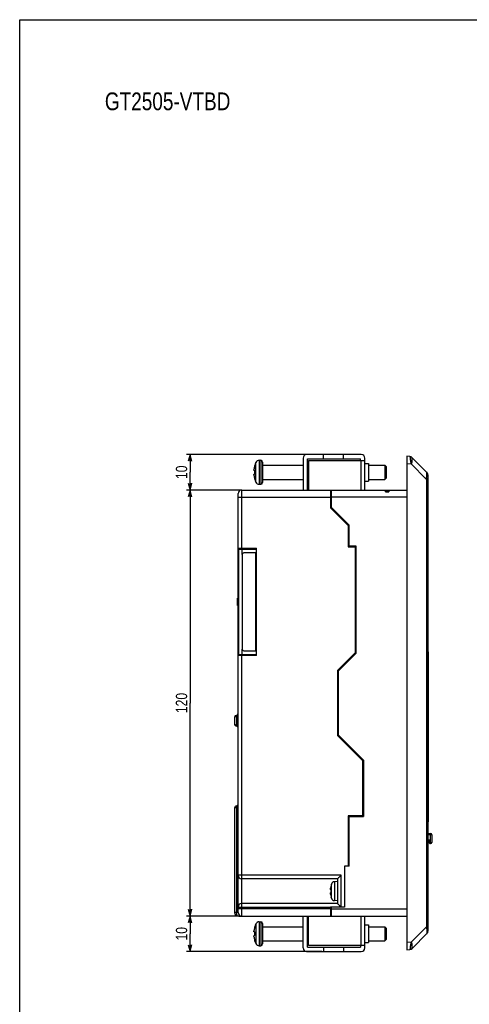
# Model space of a CAD drawing. Extents: x 0 to 594, y 0 to 420.
# Tile 3 of 4: x 0 to 127, y 143 to 420. Entities that reach past the tile are written whole.
import ezdxf
from ezdxf.enums import TextEntityAlignment as Align

# ---------------------------------------------------------------- set-up
doc = ezdxf.new("R2010")
doc.units = 0
doc.header["$LTSCALE"] = 32.67
doc.layers.get('0').update_dxf_attribs({"linetype": 'CONTINUOUS'})
doc.layers.add('DIM', color=7, linetype='CONTINUOUS')
doc.layers.add('NOTES', color=7, linetype='CONTINUOUS')
doc.styles.get("Standard").update_dxf_attribs({"font": 'txt', "width": 0.8})
doc.dimstyles.get("Standard").update_dxf_attribs({"dimtxt": 2.5, "dimasz": 2.5, "dimexe": 1.25, "dimexo": 0.625, "dimtad": 1, "dimcen": 2.5, "dimazin": 3, "dimtfac": 1, "dimtmove": 0, "dimatfit": 3})

# ---------------------------------------------------------------- blocks, each defined once
blk = doc.blocks.new('_OPEN')
at = {"color": 0, "linetype": 'BYBLOCK'}
for p, q in [((0, 0), (-1, 0.26)), ((-1, -0.26), (0, 0)), ((-1, 0), (0, 0))]:
    blk.add_line(p, q, dxfattribs=at)
blk = doc.blocks.new('*D0')
at = {"layer": 'DIM', "color": 2, "linetype": 'CONTINUOUS'}
for p, q in [((62.07, 287.5), (47, 287.5)), ((48, 287.5), (48, 227.5)), ((48, 167.5), (48, 227.5)), ((62.07, 167.5), (47, 167.5))]:
    blk.add_line(p, q, dxfattribs=at)
at = {"layer": 'DIM', "color": 2, "linetype": 'CONTINUOUS', "xscale": 1.9, "yscale": 1.9, "zscale": 1.9}
for p, rotation in [((48, 287.5), 90), ((48, 167.5), 270)]:
    blk.add_blockref('_OPEN', p, dxfattribs=dict(at, rotation=rotation))
at = {"layer": 'DIM', "color": 2, "linetype": 'CONTINUOUS', "width": 0.8}
blk.add_text('120', height=3.2, rotation=90, dxfattribs=at).set_placement((47.2, 227.5), align=Align.CENTER)
blk = doc.blocks.new('*D1')
at = {"layer": 'DIM', "color": 2, "linetype": 'CONTINUOUS'}
for p, q in [((85.16, 297.5), (47, 297.5)), ((48, 297.5), (48, 292.5)), ((48, 287.5), (48, 292.5)), ((62.07, 287.5), (47, 287.5))]:
    blk.add_line(p, q, dxfattribs=at)
at = {"layer": 'DIM', "color": 2, "linetype": 'CONTINUOUS', "xscale": 1.9, "yscale": 1.9, "zscale": 1.9}
for p, rotation in [((48, 297.5), 90), ((48, 287.5), 270)]:
    blk.add_blockref('_OPEN', p, dxfattribs=dict(at, rotation=rotation))
at = {"layer": 'DIM', "color": 2, "linetype": 'CONTINUOUS', "width": 0.8}
blk.add_text('10', height=3.2, rotation=90, dxfattribs=at).set_placement((47.2, 292.5), align=Align.CENTER)
blk = doc.blocks.new('*D2')
at = {"layer": 'DIM', "color": 2, "linetype": 'CONTINUOUS'}
for p, q in [((62.07, 167.5), (47, 167.5)), ((48, 167.5), (48, 162.5)), ((48, 157.5), (48, 162.5)), ((85.16, 157.5), (47, 157.5))]:
    blk.add_line(p, q, dxfattribs=at)
at = {"layer": 'DIM', "color": 2, "linetype": 'CONTINUOUS', "xscale": 1.9, "yscale": 1.9, "zscale": 1.9}
for p, rotation in [((48, 167.5), 90), ((48, 157.5), 270)]:
    blk.add_blockref('_OPEN', p, dxfattribs=dict(at, rotation=rotation))
at = {"layer": 'DIM', "color": 2, "linetype": 'CONTINUOUS', "width": 0.8}
blk.add_text('10', height=3.2, rotation=90, dxfattribs=at).set_placement((47.2, 162.5), align=Align.CENTER)

msp = doc.modelspace()

# ---------------------------------------------------------------- linework, layer by layer
at = {"color": 7, "linetype": 'CONTINUOUS'}
for p, q in [((0, 0), (0, 420)), ((0, 420), (594, 420)), ((96.268, 297.497), (80.868, 297.497)), ((85.663, 296.297), (85.663, 297.497)), ((91.268, 296.297), (91.268, 297.497)), ((109.068, 296.997), (109.068, 157.997)), ((109.968, 296.903), (109.068, 296.997)), ((66.289, 294.533), (66.272, 294.54)), ((67.458, 295.872), (67.968, 295.872)), ((68.468, 295.372), (68.468, 289.622)), ((68.468, 294.497), (79.868, 294.497)), ((79.868, 296.497), (79.868, 287.497)), ((81.068, 287.497), (81.068, 296.297)), ((81.068, 296.297), (96.068, 296.297)), ((81.068, 294.497), (81.363, 294.497)), ((81.363, 295.797), (81.363, 287.497)), ((81.363, 295.797), (97.268, 295.797)), ((96.068, 295.797), (96.068, 296.297)), ((97.268, 287.497), (97.268, 296.497)), ((97.268, 294.997), (98.268, 294.997)), ((98.268, 294.997), (98.268, 289.997)), ((98.268, 294.497), (102.888, 294.497)), ((102.888, 294.497), (102.888, 290.497)), ((103.268, 294.117), (102.888, 294.497)), ((103.268, 294.117), (103.268, 290.877)), ((110.571, 296.615), (114.775, 292.412)), ((66.057, 292.997), (66.289, 292.997)), ((66.289, 291.997), (66.057, 291.997)), ((115.068, 163.29), (115.068, 291.705)), ((66.272, 290.455), (66.289, 290.462)), ((67.458, 289.122), (67.968, 289.122)), ((68.468, 290.497), (79.868, 290.497)), ((81.068, 290.497), (81.363, 290.497)), ((97.268, 289.997), (98.268, 289.997)), ((98.268, 290.497), (102.888, 290.497)), ((103.268, 290.877), (102.888, 290.497)), ((61.568, 256.997), (61.568, 286.497)), ((62.568, 287.497), (109.068, 287.497)), ((87.568, 287.497), (87.568, 282.497)), ((87.568, 286.451), (87.868, 286.497)), ((87.568, 286.497), (87.868, 286.497)), ((87.868, 282.597), (87.868, 287.497)), ((103.068, 286.998), (103.068, 287.497)), ((104.068, 287.197), (103.068, 287.197)), ((103.068, 286.997), (104.068, 286.997)), ((104.068, 287.497), (104.068, 286.998)), ((92.568, 277.497), (87.568, 282.497)), ((87.579, 282.486), (87.868, 282.597)), ((92.868, 277.597), (87.868, 282.597)), ((92.868, 277.597), (92.568, 277.482)), ((92.568, 277.497), (92.568, 271.497)), ((92.868, 271.497), (92.868, 277.597)), ((61.668, 270.797), (61.668, 241.197)), ((61.668, 270.797), (66.668, 270.797)), ((61.768, 270.897), (66.568, 270.897)), ((62.668, 269.297), (62.668, 242.697)), ((66.668, 269.797), (63.168, 269.797)), ((66.568, 270.897), (66.768, 271.097)), ((66.568, 270.797), (66.568, 270.897)), ((66.568, 242.197), (66.568, 269.797)), ((66.668, 270.797), (66.668, 269.797)), ((92.568, 271.497), (94.568, 271.497)), ((94.868, 271.697), (92.868, 271.697)), ((94.568, 271.497), (94.568, 241.669)), ((94.868, 241.569), (94.868, 271.697)), ((61.368, 254.997), (61.368, 256.997)), ((61.368, 256.997), (61.668, 256.997)), ((61.668, 254.997), (61.368, 254.997)), ((61.568, 168.497), (61.568, 254.997)), ((63.168, 242.197), (66.668, 242.197)), ((66.668, 242.197), (66.668, 241.197)), ((89.568, 236.669), (94.568, 241.669)), ((89.868, 236.569), (94.868, 241.569)), ((115.118, 241.897), (115.118, 193.997)), ((61.668, 241.197), (66.668, 241.197)), ((66.568, 241.097), (61.768, 241.097)), ((62.168, 241.097), (62.168, 241.197)), ((63.668, 241.097), (63.668, 241.197)), ((66.568, 241.097), (66.568, 241.197)), ((66.568, 241.097), (66.768, 240.897)), ((89.568, 236.669), (89.568, 218.326)), ((89.868, 218.426), (89.868, 236.569)), ((60.568, 223.497), (60.568, 221.497)), ((60.717, 221.146), (60.732, 221.16)), ((60.732, 221.16), (60.791, 221.217)), ((61.037, 221.466), (61.068, 221.497)), ((96.668, 211.226), (89.568, 218.326)), ((89.868, 218.426), (96.868, 211.426)), ((96.668, 195.697), (96.668, 211.226)), ((96.868, 211.426), (96.868, 195.497)), ((60.568, 197.997), (60.568, 168.497)), ((96.668, 195.697), (92.568, 195.697)), ((92.568, 195.697), (92.568, 181.497)), ((92.868, 181.497), (92.868, 195.697)), ((92.868, 195.497), (96.868, 195.497)), ((115.068, 190.697), (115.808, 190.697)), ((115.308, 188.697), (115.068, 188.697)), ((115.108, 188.522), (115.108, 188.697)), ((115.608, 188.322), (115.608, 188.997)), ((116.108, 190.397), (116.108, 188.197)), ((115.52, 187.985), (115.195, 188.31)), ((115.808, 187.897), (115.732, 187.897)), ((61.268, 184.697), (61.568, 184.697)), ((61.268, 182.697), (61.268, 184.697)), ((61.568, 182.697), (61.268, 182.697)), ((92.868, 181.497), (91.568, 181.497)), ((91.568, 181.497), (91.568, 169.997)), ((89.568, 177.997), (62.568, 177.997)), ((89.568, 177.997), (89.617, 178.047)), ((89.568, 177.997), (89.568, 170.997)), ((89.617, 178.047), (89.897, 178.328)), ((87.792, 174.897), (87.651, 174.897)), ((87.792, 176.21), (87.781, 176.213)), ((87.847, 176.457), (87.782, 176.218)), ((89.568, 177.247), (88.72, 177.173)), ((88.72, 177.173), (88.72, 171.822)), ((87.651, 174.097), (87.792, 174.097)), ((87.781, 172.781), (87.792, 172.784)), ((87.847, 172.538), (87.782, 172.777)), ((87.847, 173.785), (87.847, 173.924)), ((87.847, 173.279), (87.847, 173.785)), ((89.568, 170.997), (62.568, 170.997)), ((91.568, 169.997), (87.568, 169.997)), ((87.568, 169.997), (87.568, 167.497)), ((87.868, 167.497), (87.868, 169.997)), ((89.568, 171.747), (88.72, 171.822)), ((89.617, 170.948), (89.568, 170.997)), ((89.783, 170.783), (89.758, 170.808)), ((89.869, 170.698), (89.783, 170.783)), ((89.935, 170.632), (89.869, 170.698)), ((90.259, 170.293), (90.128, 170.433)), ((61.816, 167.497), (109.068, 167.497)), ((79.868, 158.497), (79.868, 167.497)), ((81.068, 158.697), (81.068, 167.497)), ((81.363, 159.197), (81.363, 167.497)), ((87.868, 168.497), (87.568, 168.544)), ((87.868, 168.497), (87.568, 168.497)), ((97.268, 158.497), (97.268, 167.497)), ((66.289, 164.533), (66.272, 164.54)), ((67.458, 165.872), (67.968, 165.872)), ((68.468, 165.372), (68.468, 159.622)), ((68.468, 164.497), (79.868, 164.497)), ((81.068, 164.497), (81.363, 164.497)), ((97.268, 164.997), (98.268, 164.997)), ((98.268, 164.997), (98.268, 159.997)), ((98.268, 164.497), (102.888, 164.497)), ((103.268, 164.117), (102.888, 164.497)), ((102.888, 164.497), (102.888, 160.497)), ((103.268, 164.117), (103.268, 160.877)), ((66.057, 162.997), (66.289, 162.997)), ((66.289, 161.997), (66.057, 161.997)), ((114.775, 162.583), (110.571, 158.379)), ((114.892, 162.725), (114.939, 162.8)), ((114.938, 162.797), (114.978, 162.876)), ((114.977, 162.874), (115.01, 162.956)), ((115.009, 162.953), (115.035, 163.037)), ((115.034, 163.035), (115.053, 163.12)), ((115.064, 163.203), (115.068, 163.29)), ((66.272, 160.455), (66.289, 160.462)), ((67.458, 159.122), (67.968, 159.122)), ((68.468, 160.497), (79.868, 160.497)), ((81.068, 160.497), (81.363, 160.497)), ((81.068, 158.697), (96.068, 158.697)), ((97.268, 159.197), (81.363, 159.197)), ((85.663, 158.697), (85.663, 157.497)), ((91.268, 158.697), (91.268, 157.497)), ((96.068, 159.197), (96.068, 158.697)), ((97.268, 159.997), (98.268, 159.997)), ((98.268, 160.497), (102.888, 160.497)), ((103.268, 160.877), (102.888, 160.497)), ((80.868, 157.497), (96.268, 157.497)), ((109.068, 157.997), (109.968, 158.092))]:
    msp.add_line(p, q, dxfattribs=at)
at = {"color": 9, "linetype": 'CONTINUOUS'}
for p, q in [((66.539, 289.727), (66.539, 295.268)), ((67.458, 295.872), (67.458, 289.122)), ((67.968, 295.872), (67.968, 289.122)), ((96.268, 287.497), (96.268, 295.797)), ((109.068, 294.997), (110.32, 294.866)), ((109.997, 296.743), (110.005, 296.681)), ((110.005, 296.681), (110.018, 296.571)), ((110.018, 296.571), (110.05, 296.294)), ((110.05, 296.294), (110.07, 296.129)), ((110.07, 296.129), (110.085, 296.01)), ((110.085, 296.01), (110.101, 295.885)), ((110.32, 294.866), (114.594, 290.592)), ((62.568, 270.897), (62.568, 287.497)), ((61.568, 285.497), (87.568, 285.497)), ((87.868, 285.297), (87.568, 285.297)), ((109.068, 285.497), (87.868, 285.497)), ((61.568, 271.097), (66.768, 271.097)), ((61.768, 270.797), (61.768, 270.897)), ((62.668, 269.297), (62.668, 270.797)), ((66.768, 240.897), (66.768, 271.097)), ((61.568, 261.297), (61.668, 261.297)), ((62.668, 241.197), (62.668, 242.697)), ((115.118, 241.897), (115.068, 241.897)), ((66.768, 240.897), (61.568, 240.897)), ((62.568, 167.497), (62.568, 241.097)), ((61.068, 223.997), (61.068, 220.997)), ((61.568, 223.497), (61.068, 223.497)), ((61.568, 221.497), (61.068, 221.497)), ((61.568, 197.997), (60.568, 197.997)), ((61.068, 198.497), (61.068, 168.497)), ((115.068, 193.997), (115.118, 193.997)), ((116.108, 190.397), (115.068, 190.397)), ((115.068, 188.997), (115.608, 188.997)), ((115.808, 187.897), (115.808, 190.697)), ((115.52, 187.985), (115.732, 188.197)), ((115.732, 188.197), (115.608, 188.322)), ((115.732, 188.197), (116.108, 188.197)), ((115.732, 188.197), (115.732, 187.897)), ((90.568, 178.997), (61.568, 178.997)), ((90.568, 169.997), (90.568, 178.997)), ((61.568, 169.997), (87.568, 169.997)), ((87.568, 169.497), (61.568, 169.497)), ((87.568, 169.697), (87.868, 169.697)), ((87.868, 169.497), (109.068, 169.497)), ((61.568, 168.497), (60.568, 168.497)), ((61.454, 167.513), (61.454, 167.51)), ((96.268, 159.197), (96.268, 167.497)), ((66.539, 165.268), (66.539, 159.727)), ((67.458, 165.872), (67.458, 159.122)), ((67.968, 165.872), (67.968, 159.122)), ((114.592, 164.4), (110.32, 160.129)), ((110.32, 160.129), (109.068, 159.997)), ((110.546, 158.888), (110.555, 158.579)), ((109.97, 158.097), (109.967, 158.092))]:
    msp.add_line(p, q, dxfattribs=at)
for points in [[(110.571, 296.613), (110.508, 296.671), (110.441, 296.723), (110.37, 296.77), (110.295, 296.81), (110.216, 296.843), (110.135, 296.87), (110.051, 296.89), (109.967, 296.903)], [(109.967, 296.903), (109.968, 296.901), (109.97, 296.897)], [(109.97, 296.897), (109.973, 296.89), (109.975, 296.881), (109.978, 296.869), (109.98, 296.854), (109.983, 296.837), (109.986, 296.817), (109.99, 296.795), (109.993, 296.77), (109.997, 296.743)], [(110.101, 295.885), (110.111, 295.821), (110.121, 295.747), (110.133, 295.673), (110.143, 295.607), (110.154, 295.541), (110.167, 295.472), (110.18, 295.404), (110.193, 295.335), (110.207, 295.268), (110.218, 295.219), (110.23, 295.171), (110.239, 295.133), (110.249, 295.095), (110.26, 295.052), (110.272, 295.01), (110.287, 294.962), (110.301, 294.919), (110.312, 294.888), (110.32, 294.866)], [(110.545, 296.085), (110.541, 295.979), (110.537, 295.867), (110.529, 295.733), (110.52, 295.611), (110.51, 295.511), (110.5, 295.428), (110.486, 295.335), (110.472, 295.255), (110.455, 295.18), (110.433, 295.103), (110.409, 295.033), (110.381, 294.969), (110.352, 294.913), (110.32, 294.866)], [(110.571, 296.613), (110.567, 296.605), (110.564, 296.586), (110.561, 296.557), (110.559, 296.518), (110.556, 296.47), (110.554, 296.412), (110.545, 296.085)], [(110.571, 296.615), (110.571, 296.615), (110.571, 296.614), (110.571, 296.613)], [(114.66, 290.921), (114.679, 291.037), (114.695, 291.144), (114.71, 291.251), (114.723, 291.361), (114.736, 291.474), (114.746, 291.581), (114.755, 291.687), (114.763, 291.79), (114.769, 291.888), (114.774, 291.979), (114.778, 292.064), (114.78, 292.14), (114.782, 292.208), (114.783, 292.267), (114.783, 292.316), (114.782, 292.355), (114.78, 292.384), (114.778, 292.403), (114.775, 292.412)], [(114.62, 290.092), (114.62, 164.885), (114.618, 164.765), (114.615, 164.657), (114.609, 164.56), (114.601, 164.474), (114.592, 164.4)], [(114.594, 290.592), (114.618, 290.699), (114.64, 290.809), (114.66, 290.921)], [(115.068, 290.592), (115.065, 290.598), (115.057, 290.604), (115.045, 290.609), (115.028, 290.613), (115.007, 290.616), (114.982, 290.619), (114.952, 290.62), (114.918, 290.62), (114.881, 290.619), (114.839, 290.617), (114.794, 290.614), (114.748, 290.61), (114.698, 290.605), (114.646, 290.599), (114.594, 290.592)], [(114.594, 290.592), (114.604, 290.515), (114.611, 290.428), (114.616, 290.329), (114.619, 290.217), (114.62, 290.092)], [(61.068, 168.497), (61.068, 168.422), (61.07, 168.349), (61.074, 168.275), (61.079, 168.202), (61.087, 168.129), (61.097, 168.058), (61.109, 167.99), (61.124, 167.924), (61.142, 167.862), (61.163, 167.804), (61.187, 167.75), (61.215, 167.701), (61.247, 167.656), (61.281, 167.617), (61.32, 167.582), (61.361, 167.553), (61.406, 167.53), (61.454, 167.513)], [(61.258, 167.547), (61.321, 167.529), (61.387, 167.518), (61.454, 167.513)], [(61.454, 167.513), (61.538, 167.508), (61.626, 167.503), (61.718, 167.499)], [(114.592, 164.4), (114.614, 164.292), (114.636, 164.182), (114.657, 164.07)], [(115.068, 164.4), (115.065, 164.393), (115.057, 164.387), (115.045, 164.381), (115.028, 164.377), (115.007, 164.374), (114.981, 164.372), (114.951, 164.371), (114.917, 164.37), (114.879, 164.371), (114.838, 164.374), (114.793, 164.377), (114.746, 164.381), (114.695, 164.386), (114.643, 164.393), (114.592, 164.4)], [(114.657, 164.07), (114.676, 163.954), (114.692, 163.847), (114.707, 163.739), (114.72, 163.629), (114.733, 163.517), (114.743, 163.409), (114.752, 163.304), (114.76, 163.201), (114.767, 163.104), (114.772, 163.013), (114.776, 162.929), (114.779, 162.853), (114.781, 162.785), (114.782, 162.727), (114.782, 162.678), (114.781, 162.639), (114.779, 162.61), (114.777, 162.591), (114.775, 162.583)], [(114.887, 162.717), (114.934, 162.79), (114.974, 162.868)], [(110.571, 158.382), (110.508, 158.324), (110.441, 158.271), (110.37, 158.225), (110.295, 158.185), (110.216, 158.151), (110.135, 158.124), (110.051, 158.105), (109.967, 158.092)], [(110.025, 158.484), (110.007, 158.333), (109.999, 158.27), (109.992, 158.216), (109.986, 158.172), (109.98, 158.137), (109.975, 158.112), (109.97, 158.097)], [(110.32, 160.129), (110.302, 160.078), (110.275, 159.993), (110.252, 159.911), (110.229, 159.822), (110.206, 159.719), (110.186, 159.626), (110.166, 159.516), (110.145, 159.399), (110.13, 159.306), (110.115, 159.204), (110.099, 159.093), (110.084, 158.978), (110.071, 158.875), (110.058, 158.771), (110.046, 158.669), (110.025, 158.484)], [(110.32, 160.129), (110.351, 160.083), (110.378, 160.033), (110.403, 159.975), (110.427, 159.911), (110.449, 159.835), (110.469, 159.75), (110.485, 159.666), (110.498, 159.582), (110.51, 159.485), (110.521, 159.371), (110.528, 159.282), (110.533, 159.188), (110.538, 159.086), (110.543, 158.982), (110.546, 158.888)], [(110.555, 158.579), (110.557, 158.521), (110.559, 158.473), (110.561, 158.435), (110.564, 158.407), (110.567, 158.39), (110.571, 158.382)], [(110.571, 158.382), (110.571, 158.381), (110.571, 158.38), (110.571, 158.379)]]:
    msp.add_lwpolyline(points, dxfattribs=at)
at = {"color": 7, "linetype": 'CONTINUOUS'}
for points in [[(66.057, 292.997), (66.049, 293.001), (66.042, 293.012), (66.037, 293.029), (66.033, 293.05), (66.03, 293.077), (66.028, 293.108), (66.027, 293.144), (66.028, 293.184), (66.03, 293.227), (66.033, 293.274), (66.037, 293.323), (66.042, 293.376), (66.049, 293.434), (66.057, 293.497)], [(66.057, 291.497), (66.049, 291.56), (66.042, 291.618), (66.037, 291.671), (66.033, 291.721), (66.03, 291.767), (66.028, 291.811), (66.027, 291.851), (66.028, 291.887), (66.03, 291.919), (66.033, 291.945), (66.037, 291.966), (66.042, 291.983), (66.049, 291.993), (66.057, 291.997)], [(66.289, 291.997), (66.278, 292.197), (66.273, 292.397), (66.273, 292.598), (66.278, 292.798), (66.289, 292.997)], [(115.068, 291.705), (115.064, 291.79), (115.053, 291.876), (115.034, 291.959), (115.009, 292.041), (114.977, 292.121), (114.938, 292.197), (114.892, 292.27), (114.841, 292.339), (114.783, 292.403), (114.775, 292.412)], [(60.754, 223.809), (60.731, 223.832), (60.721, 223.841), (60.712, 223.848)], [(60.88, 223.694), (60.828, 223.741), (60.806, 223.762), (60.786, 223.78), (60.769, 223.795), (60.754, 223.809)], [(61.068, 223.497), (61.049, 223.521), (61.029, 223.545), (61.007, 223.571), (60.983, 223.596), (60.958, 223.621), (60.932, 223.646), (60.906, 223.67), (60.88, 223.694)], [(60.791, 221.217), (60.814, 221.24), (60.839, 221.264), (60.865, 221.29), (60.892, 221.317), (60.92, 221.345), (60.949, 221.375), (61.037, 221.466)], [(115.608, 188.997), (115.606, 188.972), (115.603, 188.947), (115.598, 188.921), (115.59, 188.896), (115.579, 188.871), (115.566, 188.846), (115.55, 188.821), (115.531, 188.797), (115.508, 188.774), (115.481, 188.753), (115.452, 188.734), (115.419, 188.719), (115.383, 188.707), (115.346, 188.7), (115.308, 188.697)], [(115.308, 188.197), (115.341, 188.167), (115.372, 188.143), (115.4, 188.126), (115.426, 188.113), (115.449, 188.106), (115.47, 188.103), (115.488, 188.102), (115.505, 188.105), (115.52, 188.11), (115.533, 188.116), (115.545, 188.125), (115.556, 188.136), (115.566, 188.149), (115.576, 188.163), (115.584, 188.181), (115.592, 188.201), (115.598, 188.225), (115.603, 188.253), (115.606, 188.285), (115.608, 188.322)], [(89.897, 178.328), (89.965, 178.397), (90.003, 178.433), (90.042, 178.472), (90.085, 178.512)], [(90.085, 178.512), (90.175, 178.597), (90.268, 178.685)], [(90.268, 178.685), (90.315, 178.729), (90.361, 178.774), (90.407, 178.819), (90.451, 178.865), (90.493, 178.91), (90.532, 178.954), (90.568, 178.997)], [(87.651, 174.897), (87.638, 174.905), (87.629, 174.924), (87.623, 174.951), (87.619, 174.983), (87.616, 175.023), (87.615, 175.071), (87.616, 175.128), (87.619, 175.193), (87.624, 175.263), (87.63, 175.333), (87.639, 175.409), (87.651, 175.497)], [(87.781, 174.497), (87.782, 174.631), (87.786, 174.764), (87.792, 174.897)], [(87.847, 173.924), (87.847, 174.352), (87.847, 176.457)], [(87.651, 173.497), (87.639, 173.585), (87.631, 173.661), (87.624, 173.73), (87.619, 173.8), (87.616, 173.866), (87.615, 173.923), (87.616, 173.972), (87.619, 174.012), (87.623, 174.045), (87.629, 174.071), (87.638, 174.09), (87.651, 174.097)], [(87.792, 174.097), (87.786, 174.231), (87.782, 174.364), (87.781, 174.497)], [(87.847, 172.538), (87.847, 172.543), (87.847, 173.279)], [(89.758, 170.808), (89.643, 170.923), (89.617, 170.948)], [(90.128, 170.433), (90.086, 170.477), (90.046, 170.519), (90.008, 170.558), (89.935, 170.632)], [(90.568, 169.997), (90.525, 170.032), (90.482, 170.07), (90.437, 170.111), (90.392, 170.155), (90.347, 170.2), (90.303, 170.246), (90.259, 170.293)], [(61.258, 167.547), (61.297, 167.535), (61.354, 167.522), (61.412, 167.514), (61.454, 167.51)], [(61.454, 167.51), (61.581, 167.504), (61.712, 167.499), (61.816, 167.497)], [(66.057, 162.997), (66.049, 163.001), (66.042, 163.012), (66.037, 163.029), (66.033, 163.05), (66.03, 163.077), (66.028, 163.108), (66.027, 163.144), (66.028, 163.184), (66.03, 163.227), (66.033, 163.274), (66.037, 163.323), (66.042, 163.376), (66.049, 163.434), (66.057, 163.497)], [(66.057, 161.497), (66.049, 161.56), (66.042, 161.618), (66.037, 161.671), (66.033, 161.721), (66.03, 161.767), (66.028, 161.811), (66.027, 161.851), (66.028, 161.887), (66.03, 161.919), (66.033, 161.945), (66.037, 161.966), (66.042, 161.983), (66.049, 161.993), (66.057, 161.997)], [(66.289, 161.997), (66.278, 162.197), (66.273, 162.397), (66.273, 162.598), (66.278, 162.798), (66.289, 162.997)], [(114.775, 162.583), (114.834, 162.648), (114.887, 162.717), (114.934, 162.79), (114.974, 162.868), (115.007, 162.948), (115.033, 163.031), (115.052, 163.117), (115.064, 163.205)], [(114.775, 162.583), (114.787, 162.596), (114.843, 162.659)], [(114.784, 162.593), (114.841, 162.656), (114.894, 162.728)]]:
    msp.add_lwpolyline(points, dxfattribs=at)
for centre, radius, start, end in [((80.868, 296.497), 1, 90, 180), ((96.268, 296.497), 1, 0, 90), ((109.864, 295.908), 1, 45, 84), ((72.968, 292.497), 6.982, 163.05054, 171.76561), ((72.968, 292.497), 7, 156.68204, 163.03761), ((67.458, 294.872), 1, 90, 156.68204), ((67.968, 295.372), 0.5, 0, 90), ((72.968, 292.497), 6.982, 188.23439, 196.94946), ((72.968, 292.497), 7, 196.96239, 203.31796), ((67.458, 290.122), 1, 203.31796, 270), ((67.968, 289.622), 0.5, 270, 360), ((62.568, 286.497), 1, 90, 180), ((61.768, 271.097), 0.2, 180, 270), ((63.168, 269.297), 0.5, 90, 180), ((64.168, 270.497), 0.5, 126.79611, 143.07877), ((65.168, 270.497), 0.5, 36.92123, 53.2039), ((61.768, 261.297), 0.2, 180, 239.99977), ((63.168, 242.697), 0.5, 180, 270), ((114.618, 241.897), 0.5, 0, 25.83316), ((61.768, 240.897), 0.2, 90, 180), ((64.168, 241.497), 0.5, 216.92123, 233.2039), ((65.168, 241.497), 0.5, 306.79611, 323.07877), ((61.068, 223.497), 0.5, 90, 180), ((61.068, 224.497), 0.5, 270, 360), ((61.068, 221.497), 0.5, 180, 225.11856), ((61.068, 221.497), 0.5, 225.26036, 270), ((61.068, 220.497), 0.5, 0, 90), ((61.068, 197.997), 0.5, 90, 180), ((61.068, 198.997), 0.5, 270, 360), ((114.818, 193.997), 0.3, 326.66921, 360), ((115.808, 190.397), 0.3, 0, 90), ((115.408, 188.522), 0.3, 180, 225), ((115.732, 188.197), 0.3, 225, 270), ((115.808, 188.197), 0.3, 270, 360), ((62.568, 178.997), 1, 180, 270), ((94.568, 174.497), 6.989, 165.81126, 171.77321), ((88.807, 176.177), 1, 94.99836, 163.7352), ((94.568, 174.497), 6.989, 188.22676, 194.18874), ((88.807, 172.818), 1, 196.26815, 265.00383), ((62.568, 169.997), 1, 90, 180), ((61.568, 168.497), 1, 180, 251.94083), ((62.568, 168.497), 1, 180, 270), ((72.968, 162.497), 6.982, 163.05054, 171.76561), ((72.968, 162.497), 7, 156.68204, 163.03761), ((67.458, 164.872), 1, 90, 156.68204), ((67.968, 165.372), 0.5, 0, 90), ((72.968, 162.497), 6.982, 188.23439, 196.94946), ((72.968, 162.497), 7, 196.96239, 203.31796), ((67.458, 160.122), 1, 203.31796, 270), ((67.968, 159.622), 0.5, 270, 360), ((80.868, 158.497), 1, 180, 270), ((96.268, 158.497), 1, 270, 360), ((109.864, 159.087), 1, 276, 315)]:
    msp.add_arc(centre, radius, start, end, dxfattribs=at)

# ---------------------------------------------------------------- texts
at = {"layer": 'NOTES', "color": 2, "linetype": 'CONTINUOUS', "width": 0.8}
msp.add_text('GT2505-VTBD', height=5, dxfattribs=at).set_placement((24, 394.5))

# ---------------------------------------------------------------- dimensions: what is measured, and where the dimension line sits
at = {"layer": 'DIM', "color": 2, "linetype": 'CONTINUOUS'}
for base, p1, p2, angle, picture, middle in [((48, 287.497), (85.663, 297.497), (62.568, 287.497), 270, '*D1', (48, 292.657)), ((48, 167.497), (62.568, 287.497), (62.568, 167.497), 270, '*D0', (48, 227.657)), ((48, 167.497), (85.663, 157.497), (62.568, 167.497), 90, '*D2', (48, 162.657))]:
    dim = msp.add_linear_dim(base=base, p1=p1, p2=p2, angle=angle, dimstyle='Standard', dxfattribs=at)
    dim.commit()
    dim.dimension.update_dxf_attribs({"geometry": picture, "text_midpoint": middle, "dimtype": 128})

doc.saveas('drawing.dxf')
